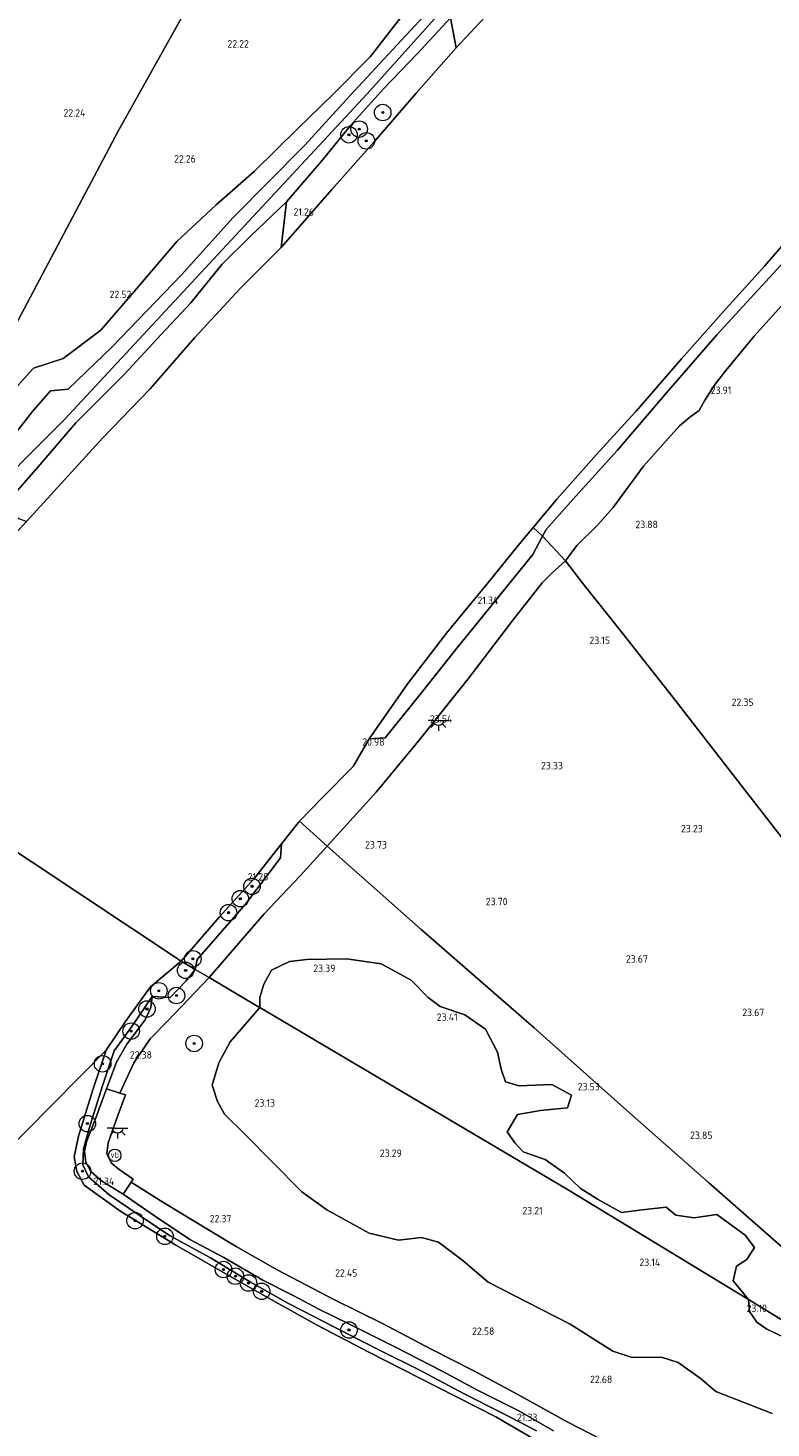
# Model space of a CAD drawing. Header units: metres. Extents: x 185049 to 189876, y 349292 to 352302.
# Tile 101 of 256: x 187814 to 187994, y 350560 to 350899. Entities that reach past the tile are written whole.
import ezdxf
from ezdxf.enums import TextEntityAlignment as Align

# ---------------------------------------------------------------- set-up
doc = ezdxf.new("R2010")
doc.units = ezdxf.units.M
for name, color, linetype, lineweight in [('B-WE-GR-BOOM-S', 90, 'Continuous', 25), ('B-WE-GR-BOS-GV', 40, 'Continuous', 13), ('B-WE-GR-GRAS-GV', 60, 'Continuous', 13), ('B-WE-GW-OPHOGING_KRUIN-G', 90, 'Continuous', 18), ('B-WE-GW-TALUD_KRUIN-G', 90, 'Continuous', 18), ('B-WE-GW-TALUD_TEEN-G', 90, 'Continuous', 18), ('B-WE-IE-MEUBILAIR_WEGMEUBILAIR-S', 7, 'Continuous', 25), ('B-WE-IE-TERREINAFSCHEIDING_KUNSTMATIG_HEKWERK-G', 20, 'IE-TERREINAFSCHEIDING-KUNSTMATIG', 18), ('B-WE-KL-ET_LS_OV_LICHTPUNT-S', 190, 'Continuous', 25), ('B-WE-OB-BEKLEDING_STEEN-GV', 30, 'Continuous', 18), ('B-WE-OB-BEKLEDING_STORTSTEEN-GV', 30, 'Continuous', 18), ('B-WE-OB-OEVERVOORZIENING-G', 7, 'Continuous', 18), ('B-WE-OG-TERREIN_GROEN-GV', 7, 'Continuous', 18), ('B-WE-OG-WATER_POEL-GV', 7, 'Continuous', 18), ('B-WE-OG-WATER_RIVIER-GV', 130, 'Continuous', 18), ('X-XX-AL-HOOGTELABEL-S', 7, 'Continuous', 25)]:
    doc.layers.add(name, color=color, linetype=linetype, lineweight=lineweight)
doc.styles.add('NLCS-ISO', font='NLCS-ISO.ttf')
doc.styles.add('NLCS-ISO-ANNOTATIVE-T18', font='NLCS-ISO.ttf', dxfattribs={"height": 1.8})
doc.linetypes.add('IE-TERREINAFSCHEIDING-KUNSTMATIG', pattern='A,4,[82,NLCS.SHX,S=0.75,R=90,X=0,Y=0],4,-2', length=10)

# ---------------------------------------------------------------- blocks, each defined once
blk = doc.blocks.new('SAL-HOOGTELABEL-SO')
at = {"color": 0, "linetype": 'ByBlock', "lineweight": -2, "style": 'NLCS-ISO-ANNOTATIVE-T18'}
blk.add_attdef('HOOGTE', text='', height=1.8, dxfattribs=at).set_placement((2.79, 0), align=Align.RIGHT)
blk = doc.blocks.new('SGR-BOOM_01-SO')
at = {"linetype": 'ByBlock', "lineweight": 18}
h = blk.add_hatch(color=0, dxfattribs=at)
h.dxf.hatch_style = 1
edge = h.paths.add_edge_path()
edge.add_arc((0, 0), 0.25, 0, 360)
at = {"color": 0, "linetype": 'ByBlock', "lineweight": 18}
for radius in [2, 0.25]:
    blk.add_circle((0, 0), radius, dxfattribs=at)
blk = doc.blocks.new('SKL-ET_OV_LICHTPUNT-SO')
at = {"color": 0, "linetype": 'ByBlock', "lineweight": 18}
for points in [[(-1.25, 0), (-2.5, 0)], [(1.25, 0), (2.5, 0)], [(-0.92, -0.85), (-1.83, -1.7)], [(0, -1.25), (0, -2.5)], [(0.92, -0.85), (1.83, -1.7)]]:
    blk.add_lwpolyline(points, dxfattribs=at)
blk.add_lwpolyline([(0, 0), (1.25, 0, -1), (-1.25, 0)], format="xyb", close=True, dxfattribs=at)
blk = doc.blocks.new('SIE-WEG_PAAL_VERKEERSBORD-SO')
at = {"color": 0, "linetype": 'ByBlock', "lineweight": 18}
blk.add_circle((0, 0), 1.5, dxfattribs=at)
at = {"color": 0, "linetype": 'ByBlock', "lineweight": 18, "style": 'NLCS-ISO'}
blk.add_text('vb', height=1.5, dxfattribs=at).set_placement((0, 0.13), align=Align.MIDDLE_CENTER)

msp = doc.modelspace()

# ---------------------------------------------------------------- linework, layer by layer
at = {"layer": 'B-WE-GR-BOS-GV'}
for points in [[(187876.526, 350946.51, 22.101), (187836.14, 350874.371, 22.161), (187783.742, 350775.434, 22.579), (187772.805, 350762.514, 22.855), (187762.999, 350761.881, 22.669), (187752.174, 350762.459, 22.665), (187744.729, 350762.024, 22.613), (187738.55, 350762.271, 22.605), (187732.903, 350763.423, 22.605), (187727.676, 350765.021, 22.586), (187663.809, 350826.33, 22.291), (187668.113, 350837.021, 22.292), (187672.236, 350846.114, 22.292), (187675.9, 350854.162, 22.377), (187679.178, 350861.45, 22.381), (187683.189, 350868.185, 22.404), (187687.315, 350874.169, 22.422), (187691.995, 350879.769, 22.448), (187698.861, 350885.74, 22.482), (187701.906, 350889.695, 22.486), (187702.878, 350893.51, 22.467), (187706.324, 350901.693, 22.545)], [(187905.106, 350902.394, 22.707), (187897.269, 350892.34, 22.728), (187888.018, 350882.929, 22.791), (187879.549, 350874.779, 22.745), (187869.131, 350864.512, 22.779), (187859.832, 350856.334, 22.719), (187850.339, 350847.447, 22.346), (187840.523, 350836.025, 22.393), (187831.913, 350825.987, 22.499), (187822.756, 350819.136, 22.405), (187815.529, 350816.794, 22.198), (187811.873, 350812.676, 22.159), (187806.064, 350802.772, 22.155), (187799.625, 350793.949, 22.215), (187793.442, 350787.054, 22.193), (187783.742, 350775.434, 22.579), (187836.14, 350874.371, 22.161), (187876.526, 350946.51, 22.101)]]:
    msp.add_polyline3d(points, dxfattribs=at)
at = {"layer": 'B-WE-GR-GRAS-GV'}
for points in [[(187805.248, 350793.454, 23.852), (187815.266, 350806.173, 23.686), (187819.657, 350811.24, 23.648), (187823.928, 350811.652, 23.627), (187834.641, 350821.969, 23.758), (187851.462, 350839.356, 23.813), (187863.953, 350853.254, 23.788), (187881.335, 350870.846, 23.847), (187892.269, 350882.745, 23.741), (187903.688, 350895.047, 23.813), (187915.655, 350908.008, 23.792)], [(187916.68, 350901.658, 23.992), (187908.689, 350892.998, 23.996), (187900.442, 350884.494, 24.017), (187892.434, 350875.542, 23.83), (187885.878, 350867.515, 23.864), (187876.875, 350857.06, 23.779), (187868.261, 350848.834, 23.826), (187861.251, 350841.878, 23.788), (187853.732, 350832.563, 23.741), (187846.538, 350824.955, 23.796), (187837.507, 350815.188, 23.873), (187825.803, 350803.532, 23.941), (187817.188, 350793.398, 23.983), (187808.31, 350783.251, 24.034)], [(187996.884, 350831.757, 23.685), (187990.307, 350824.487, 23.742), (187983.48, 350816.216, 23.865), (187980.847, 350812.869, 23.821), (187978.257, 350808.815, 23.887), (187977.012, 350806.494, 23.904), (187974.744, 350804.875, 23.891), (187972.243, 350802.784, 23.856), (187963.481, 350792.973, 23.856), (187956.112, 350783.012, 23.944), (187952.248, 350778.659, 23.803), (187947.327, 350773.751, 23.764), (187944.578, 350770.069, 23.738), (187939.016, 350776.07, 21.299), (187939.895, 350777.626, 21.447), (187946.334, 350784.965, 21.269), (187957.135, 350796.864, 21.405), (187969.051, 350810.773, 21.383), (187981.235, 350824.853, 21.358), (187997.657, 350842.724, 21.388)], [(187997.472, 350702.387, 22.707), (187982.888, 350721.214, 22.613), (187970.558, 350737.026, 22.753), (187958.315, 350752.589, 23.135), (187948.527, 350764.912, 23.784), (187944.578, 350770.069, 23.738), (187947.327, 350773.751, 23.764), (187952.248, 350778.659, 23.803), (187956.112, 350783.012, 23.944), (187963.481, 350792.973, 23.856), (187972.243, 350802.784, 23.856), (187974.744, 350804.875, 23.891), (187977.012, 350806.494, 23.904), (187978.257, 350808.815, 23.887), (187980.847, 350812.869, 23.821), (187983.48, 350816.216, 23.865), (187990.307, 350824.487, 23.742), (187996.884, 350831.757, 23.685)], [(187997.727, 350603.122, 23.432), (187979.242, 350619.379, 23.83), (187959.354, 350636.893, 23.75), (187936.973, 350656.863, 23.69), (187909.573, 350680.718, 23.928), (187886.792, 350700.921, 23.177), (187898.644, 350713.971, 23.326), (187909.09, 350726.635, 23.394), (187920.953, 350741.445, 23.33), (187931.585, 350755.375, 23.292), (187938.914, 350764.746, 23.47), (187941.257, 350767.111, 23.562), (187944.578, 350770.069, 23.738), (187948.527, 350764.912, 23.784), (187958.315, 350752.589, 23.135), (187970.558, 350737.026, 22.753), (187982.888, 350721.214, 22.613), (187997.472, 350702.387, 22.707)], [(188015.412, 350574.865, 23.247), (187988.904, 350590.993, 23.416), (187985.225, 350595.569, 23.473), (187985.993, 350599.104, 23.456), (187988.575, 350600.764, 23.403), (187990.367, 350603.597, 23.263), (187988.155, 350606.647, 23.28), (187981.226, 350611.637, 23.351), (187975.737, 350610.826, 23.421), (187971.34, 350611.434, 23.421), (187968.977, 350613.384, 23.403), (187963.173, 350612.729, 23.508), (187958.154, 350612.078, 23.473), (187952.332, 350615.347, 23.438), (187948.16, 350617.995, 23.368), (187944.298, 350621.665, 23.386), (187939.653, 350624.939, 23.421), (187934.308, 350626.797, 23.421), (187932.258, 350628.985, 23.421), (187930.44, 350631.645, 23.456), (187932.932, 350635.894, 23.438), (187938.498, 350636.861, 23.473), (187945.087, 350637.52, 23.456), (187946.014, 350640.585, 23.438), (187941.215, 350643.152, 23.438), (187933.213, 350642.8, 23.456), (187929.991, 350643.805, 23.473), (187928.957, 350646.861, 23.456), (187928.074, 350651.016, 23.438), (187925.144, 350656.574, 23.456), (187920.185, 350660.003, 23.438), (187914.133, 350662.015, 23.473), (187911.298, 350664.199, 23.456), (187907.119, 350668.417, 23.456), (187899.881, 350672.385, 23.456), (187891.479, 350673.601, 23.456), (187881.828, 350673.477, 23.456), (187877.671, 350672.987, 23.333), (187873.287, 350670.848, 23.263), (187871.419, 350667.465, 23.263), (187870.414, 350664.243, 23.175), (187870.426, 350661.785, 23.018), (187869.952, 350662.064, 23.246), (187858.139, 350669.047, 22.825), (187871.47, 350684.532, 22.796), (187880.159, 350693.648, 23.054), (187886.792, 350700.921, 23.177), (187909.573, 350680.718, 23.928), (187936.973, 350656.863, 23.69), (187959.354, 350636.893, 23.75), (187979.242, 350619.379, 23.83), (187997.727, 350603.122, 23.432)], [(187956.273, 350555.567, 22.227), (187944.948, 350561.362, 22.258), (187932.971, 350568.014, 22.193), (187922.356, 350573.729, 22.24), (187911.99, 350579.014, 22.279), (187900.015, 350585.33, 22.262), (187888.52, 350590.947, 22.193), (187874.621, 350598.229, 22.197), (187864.689, 350603.858, 22.245), (187853.745, 350610.47, 22.292), (187846.237, 350615.044, 22.344), (187839.21, 350619.441, 22.245), (187839.735, 350620.228, 22.34), (187836.324, 350622.555, 22.322), (187834.35, 350624.145, 22.31), (187833.345, 350626.388, 22.31), (187833.694, 350629.019, 22.305), (187836.044, 350635.647, 22.292), (187837.841, 350640.654, 22.331), (187836.493, 350641.069, 22.227), (187839.891, 350648.359, 22.266), (187843.884, 350654.189, 22.344), (187848.09, 350658.552, 22.496), (187858.139, 350669.047, 22.825), (187869.952, 350662.064, 23.246), (187870.426, 350661.785, 23.018), (187863.238, 350653.474, 23.02), (187860.477, 350648.418, 22.997), (187858.848, 350643, 22.926), (187860.154, 350639.014, 23.008), (187861.849, 350635.949, 23.014), (187866.809, 350631.139, 23.044), (187873.433, 350624.394, 23.073), (187880.664, 350617.152, 23.132), (187886.699, 350612.794, 23.202), (187896.916, 350607.09, 23.279), (187904.094, 350605.443, 23.337), (187909.633, 350606.047, 23.443), (187913.788, 350604.91, 23.461), (187919.745, 350600.395, 23.466), (187925.784, 350595.249, 23.402), (187938.58, 350588.664, 23.431), (187945.714, 350585.073, 23.367), (187956.041, 350578.528, 23.261), (187960.723, 350577.001, 23.255), (187967.84, 350577.087, 23.414), (187971.891, 350575.74, 23.355), (187977.241, 350571.983, 23.302), (187981.012, 350568.744, 23.29), (187994.668, 350563.371, 23.249)], [(187937.559, 350559.208, 21.276), (187928.93, 350563.645, 21.336), (187920.002, 350568.167, 21.319), (187908.749, 350574.134, 21.349), (187899.907, 350578.537, 21.44), (187890.869, 350583.084, 21.366), (187883.541, 350586.878, 21.232), (187877.385, 350590.08, 21.306), (187867.946, 350595.404, 21.353), (187858.445, 350601.14, 21.418), (187848.517, 350606.559, 21.384), (187841.204, 350611.46, 21.371), (187833.863, 350616.401, 21.349), (187828.891, 350620.742, 21.211), (187827.535, 350623.637, 21.215), (187827.64, 350627.562, 21.267), (187829.269, 350633.247, 21.336), (187832.351, 350643.071, 21.345), (187835.088, 350651.306, 21.301), (187839.428, 350657.16, 21.358), (187844.31, 350664.504, 21.31), (187844.034, 350661.824, 21.38), (187842.603, 350658.797, 21.375), (187838.192, 350652.919, 21.369), (187835.691, 350648.521, 21.369), (187833.257, 350642.065, 21.41), (187830.689, 350635.073, 21.405), (187828.412, 350629.264, 21.319), (187827.918, 350626.89, 21.254), (187828.269, 350624.331, 21.237), (187829.496, 350622.05, 21.28), (187832.047, 350619.765, 21.366), (187837.303, 350616.587, 21.444), (187844.858, 350611.311, 21.492), (187853.433, 350605.592, 21.453), (187861.717, 350601.195, 21.475), (187871.203, 350595.75, 21.436), (187878.715, 350591.878, 21.453), (187884.732, 350588.693, 21.388), (187892.197, 350585.038, 21.427), (187903.165, 350579.569, 21.531), (187914.65, 350573.644, 21.518), (187923.093, 350569.145, 21.479), (187933.221, 350564.019, 21.475), (187941.687, 350559.196, 21.405)], [(187941.687, 350559.196, 21.405), (187933.221, 350564.019, 21.475), (187923.093, 350569.145, 21.479), (187914.65, 350573.644, 21.518), (187903.165, 350579.569, 21.531), (187892.197, 350585.038, 21.427), (187884.732, 350588.693, 21.388), (187878.715, 350591.878, 21.453), (187871.203, 350595.75, 21.436), (187861.717, 350601.195, 21.475), (187853.433, 350605.592, 21.453), (187844.858, 350611.311, 21.492), (187837.303, 350616.587, 21.444), (187839.21, 350619.441, 22.245), (187846.237, 350615.044, 22.344), (187853.745, 350610.47, 22.292), (187864.689, 350603.858, 22.245), (187874.621, 350598.229, 22.197), (187888.52, 350590.947, 22.193), (187900.015, 350585.33, 22.262), (187911.99, 350579.014, 22.279), (187922.356, 350573.729, 22.24), (187932.971, 350568.014, 22.193), (187944.948, 350561.362, 22.258), (187956.273, 350555.567, 22.227)], [(188000.063, 350580.681, 23.416), (187993.362, 350583.872, 23.323), (187990.926, 350585.496, 23.276), (187989.206, 350588.085, 23.276), (187988.904, 350590.993, 23.416), (188015.412, 350574.865, 23.247)]]:
    msp.add_polyline3d(points, dxfattribs=at)
for points in [[(187887.91, 350860.058, 20.976), (187875.608, 350846.007, 21.002), (187876.875, 350857.06, 23.779), (187885.878, 350867.515, 23.864), (187892.434, 350875.542, 23.83), (187900.442, 350884.494, 24.017), (187908.689, 350892.998, 23.996), (187916.68, 350901.658, 23.992), (187918.018, 350894.405, 20.93), (187908.329, 350883.384, 20.959), (187898.128, 350871.66, 20.951)], [(187898.644, 350713.971, 23.326), (187886.792, 350700.921, 23.177), (187880.064, 350706.96, 20.903), (187885.544, 350712.614, 20.903), (187893.073, 350720.208, 20.903), (187896.942, 350726.936, 20.903), (187900.825, 350727.163, 21.629), (187909.56, 350737.982, 21.591), (187918.198, 350748.893, 21.727), (187927.368, 350760.103, 21.587), (187936.644, 350771.563, 21.595), (187939.016, 350776.07, 21.299), (187944.578, 350770.069, 23.738), (187941.257, 350767.111, 23.562), (187938.914, 350764.746, 23.47), (187931.585, 350755.375, 23.292), (187920.953, 350741.445, 23.33), (187909.09, 350726.635, 23.394)], [(187871.47, 350684.532, 22.796), (187858.139, 350669.047, 22.825), (187854.747, 350671.052, 21.803), (187855.228, 350673.411, 21.655), (187866.977, 350686.844, 21.684), (187875.483, 350698.087, 21.68), (187875.732, 350701.452, 20.903), (187880.064, 350706.96, 20.903), (187886.792, 350700.921, 23.177), (187880.159, 350693.648, 23.054)], [(187858.139, 350669.047, 22.825), (187848.09, 350658.552, 22.496), (187843.884, 350654.189, 22.344), (187839.891, 350648.359, 22.266), (187836.493, 350641.069, 22.227), (187833.257, 350642.065, 21.41), (187835.691, 350648.521, 21.369), (187838.192, 350652.919, 21.369), (187842.603, 350658.797, 21.375), (187844.034, 350661.824, 21.38), (187844.31, 350664.504, 21.31), (187848.699, 350664.242, 21.881), (187852.462, 350668.146, 21.669), (187854.747, 350671.052, 21.803)]]:
    msp.add_polyline3d(points, close=True, dxfattribs=at)
at = {"layer": 'B-WE-GW-OPHOGING_KRUIN-G'}
msp.add_polyline3d([(187773.958, 350751.517, 24.047), (187801.331, 350782.586, 23.896), (187823.068, 350804.353, 23.996), (187896.477, 350883.23, 24.038), (187965.112, 350959.785, 23.983)], dxfattribs=at)
at = {"layer": 'B-WE-GW-TALUD_KRUIN-G'}
for points in [[(187795.043, 350781.986, 23.771), (187805.248, 350793.454, 23.852), (187815.266, 350806.173, 23.686), (187819.657, 350811.24, 23.648), (187823.928, 350811.652, 23.627), (187834.641, 350821.969, 23.758), (187851.462, 350839.356, 23.813), (187863.953, 350853.254, 23.788), (187881.335, 350870.846, 23.847), (187892.269, 350882.745, 23.741), (187903.688, 350895.047, 23.813), (187915.655, 350908.008, 23.792), (187923.694, 350917.208, 23.818), (187931.577, 350927.8, 23.746), (187939.413, 350934.052, 23.763), (187949.128, 350945.764, 23.707), (187957.393, 350954.399, 23.72), (187962.775, 350960.156, 23.792), (187967.047, 350968.843, 23.703)], [(187916.68, 350901.658, 23.992), (187908.689, 350892.998, 23.996), (187900.442, 350884.494, 24.017), (187892.434, 350875.542, 23.83), (187885.878, 350867.515, 23.864), (187876.875, 350857.06, 23.779), (187868.261, 350848.834, 23.826), (187861.251, 350841.878, 23.788), (187853.732, 350832.563, 23.741), (187846.538, 350824.955, 23.796), (187837.507, 350815.188, 23.873), (187825.803, 350803.532, 23.941), (187817.188, 350793.398, 23.983), (187808.31, 350783.251, 24.034), (187801.493, 350775.278, 24.013), (187795.477, 350770.047, 23.886), (187787.367, 350761.026, 23.894), (187779.691, 350752.692, 23.847), (187770.246, 350742.878, 23.936), (187760.132, 350733.558, 24.143)], [(187938.914, 350764.746, 23.47), (187941.257, 350767.111, 23.562), (187944.578, 350770.069, 23.738), (187947.327, 350773.751, 23.764), (187952.248, 350778.659, 23.803), (187956.112, 350783.012, 23.944), (187963.481, 350792.973, 23.856), (187972.243, 350802.784, 23.856), (187974.744, 350804.875, 23.891), (187977.012, 350806.494, 23.904), (187978.257, 350808.815, 23.887), (187980.847, 350812.869, 23.821), (187983.48, 350816.216, 23.865), (187990.307, 350824.487, 23.742), (187996.884, 350831.757, 23.685)], [(187858.139, 350669.047, 22.825), (187871.47, 350684.532, 22.796), (187880.159, 350693.648, 23.054), (187886.792, 350700.921, 23.177), (187898.644, 350713.971, 23.326), (187909.09, 350726.635, 23.394), (187920.953, 350741.445, 23.33), (187931.585, 350755.375, 23.292), (187938.914, 350764.746, 23.47)], [(187956.273, 350555.567, 22.227), (187944.948, 350561.362, 22.258), (187932.971, 350568.014, 22.193), (187922.356, 350573.729, 22.24), (187911.99, 350579.014, 22.279), (187900.015, 350585.33, 22.262), (187888.52, 350590.947, 22.193), (187874.621, 350598.229, 22.197), (187864.689, 350603.858, 22.245), (187853.745, 350610.47, 22.292), (187846.237, 350615.044, 22.344), (187839.21, 350619.441, 22.245), (187839.735, 350620.228, 22.34), (187836.324, 350622.555, 22.322), (187834.35, 350624.145, 22.31), (187833.345, 350626.388, 22.31), (187833.694, 350629.019, 22.305), (187836.044, 350635.647, 22.292), (187837.841, 350640.654, 22.331), (187836.493, 350641.069, 22.227), (187839.891, 350648.359, 22.266), (187843.884, 350654.189, 22.344), (187848.09, 350658.552, 22.496), (187858.139, 350669.047, 22.825)], [(187937.559, 350559.208, 21.276), (187928.93, 350563.645, 21.336), (187920.002, 350568.167, 21.319), (187908.749, 350574.134, 21.349), (187899.907, 350578.537, 21.44), (187890.869, 350583.084, 21.366), (187883.541, 350586.878, 21.232), (187877.385, 350590.08, 21.306), (187867.946, 350595.404, 21.353), (187858.445, 350601.14, 21.418), (187848.517, 350606.559, 21.384), (187841.204, 350611.46, 21.371), (187833.863, 350616.401, 21.349), (187828.891, 350620.742, 21.211), (187827.535, 350623.637, 21.215), (187827.64, 350627.562, 21.267), (187829.269, 350633.247, 21.336), (187832.351, 350643.071, 21.345), (187835.088, 350651.306, 21.301), (187839.428, 350657.16, 21.358), (187844.31, 350664.504, 21.31)]]:
    msp.add_polyline3d(points, dxfattribs=at)
at = {"layer": 'B-WE-GW-TALUD_TEEN-G'}
for points in [[(187963.751, 350970.909, 22.707), (187961.116, 350965.534, 22.664), (187953.972, 350957.523, 22.639), (187945.626, 350948.868, 22.507), (187936.737, 350938.333, 22.588), (187927.636, 350928.838, 22.528), (187918.695, 350918.977, 22.558), (187913.458, 350911.823, 22.63), (187905.106, 350902.394, 22.707), (187897.269, 350892.34, 22.728), (187888.018, 350882.929, 22.791), (187879.549, 350874.779, 22.745), (187869.131, 350864.512, 22.779), (187859.832, 350856.334, 22.719), (187850.339, 350847.447, 22.346), (187840.523, 350836.025, 22.393), (187831.913, 350825.987, 22.499), (187822.756, 350819.136, 22.405), (187815.529, 350816.794, 22.198), (187811.873, 350812.676, 22.159), (187806.064, 350802.772, 22.155), (187799.625, 350793.949, 22.215), (187793.442, 350787.054, 22.193), (187783.742, 350775.434, 22.579)], [(187844.31, 350664.504, 21.31), (187844.034, 350661.824, 21.38), (187842.603, 350658.797, 21.375), (187838.192, 350652.919, 21.369), (187835.691, 350648.521, 21.369), (187833.257, 350642.065, 21.41), (187830.689, 350635.073, 21.405), (187828.412, 350629.264, 21.319), (187827.918, 350626.89, 21.254), (187828.269, 350624.331, 21.237), (187829.496, 350622.05, 21.28), (187832.047, 350619.765, 21.366), (187837.303, 350616.587, 21.444), (187844.858, 350611.311, 21.492), (187853.433, 350605.592, 21.453), (187861.717, 350601.195, 21.475), (187871.203, 350595.75, 21.436), (187878.715, 350591.878, 21.453), (187884.732, 350588.693, 21.388), (187892.197, 350585.038, 21.427), (187903.165, 350579.569, 21.531), (187914.65, 350573.644, 21.518), (187923.093, 350569.145, 21.479), (187933.221, 350564.019, 21.475), (187941.687, 350559.196, 21.405)]]:
    msp.add_polyline3d(points, dxfattribs=at)
at = {"layer": 'B-WE-IE-TERREINAFSCHEIDING_KUNSTMATIG_HEKWERK-G'}
for points in [[(187944.578, 350770.069, 23.738), (187939.016, 350776.07, 21.299), (187936.723, 350778.158, 20.903)], [(188068.575, 350613.001, 23.385), (188052.157, 350632.455, 22.944), (188039.382, 350648.953, 22.622), (188024.518, 350667.955, 22.893), (188009.817, 350686.559, 22.931), (187997.472, 350702.387, 22.707), (187982.888, 350721.214, 22.613), (187970.558, 350737.026, 22.753), (187958.315, 350752.589, 23.135), (187948.527, 350764.912, 23.784), (187944.578, 350770.069, 23.738)], [(187880.064, 350706.96, 20.903), (187886.792, 350700.921, 23.177), (187909.573, 350680.718, 23.928), (187936.973, 350656.863, 23.69), (187959.354, 350636.893, 23.75), (187979.242, 350619.379, 23.83), (187997.727, 350603.122, 23.432), (188014.489, 350588.117, 23.288), (188035.171, 350569.847, 23.406), (188060.802, 350547.247, 23.08)]]:
    msp.add_polyline3d(points, dxfattribs=at)
at = {"layer": 'B-WE-OB-BEKLEDING_STEEN-GV'}
msp.add_polyline3d([(187839.21, 350619.441, 22.245), (187837.303, 350616.587, 21.444), (187832.047, 350619.765, 21.366), (187829.496, 350622.05, 21.28), (187828.269, 350624.331, 21.237), (187827.918, 350626.89, 21.254), (187828.412, 350629.264, 21.319), (187830.689, 350635.073, 21.405), (187833.257, 350642.065, 21.41), (187836.493, 350641.069, 22.227), (187837.841, 350640.654, 22.331), (187836.044, 350635.647, 22.292), (187833.694, 350629.019, 22.305), (187833.345, 350626.388, 22.31), (187834.35, 350624.145, 22.31), (187836.324, 350622.555, 22.322), (187839.735, 350620.228, 22.34)], close=True, dxfattribs=at)
at = {"layer": 'B-WE-OB-BEKLEDING_STORTSTEEN-GV'}
for points in [[(187939.895, 350777.626, 21.447), (187939.016, 350776.07, 21.299), (187936.723, 350778.158, 20.903), (187942.512, 350785.12, 20.903), (187952.756, 350796.556, 20.903), (187961.712, 350806.305, 20.903), (187972.695, 350819.01, 20.903), (187983.536, 350831.229, 20.903), (187992.9, 350841.556, 20.903), (188003.119, 350853.338, 20.903), (188010.702, 350861.451, 20.903), (188012.103, 350859.033, 21.284), (188008.791, 350854.965, 21.349), (187997.657, 350842.724, 21.388), (187981.235, 350824.853, 21.358), (187969.051, 350810.773, 21.383), (187957.135, 350796.864, 21.405), (187946.334, 350784.965, 21.269)], [(187900.825, 350727.163, 21.629), (187896.942, 350726.936, 20.903), (187906.363, 350740.363, 20.903), (187915.7, 350752.493, 20.903), (187925.543, 350764.457, 20.903), (187933.426, 350774.194, 20.903), (187936.723, 350778.158, 20.903), (187939.016, 350776.07, 21.299), (187936.644, 350771.563, 21.595), (187927.368, 350760.103, 21.587), (187918.198, 350748.893, 21.727), (187909.56, 350737.982, 21.591)], [(187855.228, 350673.411, 21.655), (187854.747, 350671.052, 21.803), (187851.371, 350673.047, 20.908), (187860.619, 350683.807, 20.903), (187869.175, 350693.116, 20.903), (187875.732, 350701.452, 20.903), (187875.483, 350698.087, 21.68), (187866.977, 350686.844, 21.684)]]:
    msp.add_polyline3d(points, close=True, dxfattribs=at)
msp.add_polyline3d([(187940.309, 350555.26, 21.014), (187927.648, 350562.568, 21.014), (187913.553, 350569.793, 21.014), (187896.88, 350578.301, 21.014), (187884.342, 350584.833, 21.014), (187874.284, 350590.364, 21.014), (187863.151, 350596.719, 21.014), (187850.248, 350604.092, 21.014), (187836.734, 350612.391, 21.014), (187827.849, 350618.724, 21.014), (187826.058, 350622.091, 21.014), (187825.426, 350625.57, 21.014), (187826.433, 350630.64, 21.014), (187829.89, 350641.603, 21.014), (187833.151, 350651.476, 20.934), (187838.022, 350658.677, 20.908), (187843.924, 350666.824, 20.908), (187851.371, 350673.047, 20.908), (187854.747, 350671.052, 21.803), (187852.462, 350668.146, 21.669), (187848.699, 350664.242, 21.881), (187844.31, 350664.504, 21.31), (187839.428, 350657.16, 21.358), (187835.088, 350651.306, 21.301), (187832.351, 350643.071, 21.345), (187829.269, 350633.247, 21.336), (187827.64, 350627.562, 21.267), (187827.535, 350623.637, 21.215), (187828.891, 350620.742, 21.211), (187833.863, 350616.401, 21.349), (187841.204, 350611.46, 21.371), (187848.517, 350606.559, 21.384), (187858.445, 350601.14, 21.418), (187867.946, 350595.404, 21.353), (187877.385, 350590.08, 21.306), (187883.541, 350586.878, 21.232), (187890.869, 350583.084, 21.366), (187899.907, 350578.537, 21.44), (187908.749, 350574.134, 21.349), (187920.002, 350568.167, 21.319), (187928.93, 350563.645, 21.336), (187937.559, 350559.208, 21.276)], dxfattribs=at)
at = {"layer": 'B-WE-OB-OEVERVOORZIENING-G'}
for points in [[(187978.359, 350961.754, 20.891), (187969.439, 350953.11, 20.891), (187961.233, 350943.563, 20.904), (187949.944, 350930.243, 20.904), (187938.661, 350917.408, 20.917), (187928.44, 350905.588, 20.942), (187918.018, 350894.405, 20.93), (187908.329, 350883.384, 20.959), (187898.128, 350871.66, 20.951), (187887.91, 350860.058, 20.976), (187875.608, 350846.007, 21.002), (187865.681, 350836.111, 21.014), (187854.696, 350824.176, 20.976), (187843.827, 350811.764, 21.002), (187832.407, 350799.857, 21.019), (187813.854, 350779.574, 21.031), (187809.922, 350775.278, 21.036), (187797.189, 350761.924, 20.989), (187785.964, 350749.243, 20.989), (187775.323, 350736.7, 20.997), (187766.947, 350729.038, 20.955)], [(188003.119, 350853.338, 20.903), (187992.9, 350841.556, 20.903), (187983.536, 350831.229, 20.903), (187972.695, 350819.01, 20.903), (187961.712, 350806.305, 20.903), (187952.756, 350796.556, 20.903), (187942.512, 350785.12, 20.903), (187936.723, 350778.158, 20.903), (187933.426, 350774.194, 20.903), (187925.543, 350764.457, 20.903), (187915.7, 350752.493, 20.903), (187906.363, 350740.363, 20.903), (187896.942, 350726.936, 20.903), (187893.073, 350720.208, 20.903), (187885.544, 350712.614, 20.903), (187880.064, 350706.96, 20.903), (187875.732, 350701.452, 20.903), (187869.175, 350693.116, 20.903), (187860.619, 350683.807, 20.903), (187851.371, 350673.047, 20.908)], [(187851.371, 350673.047, 20.908), (187843.924, 350666.824, 20.908), (187838.022, 350658.677, 20.908), (187833.151, 350651.476, 20.934)]]:
    msp.add_polyline3d(points, dxfattribs=at)
at = {"layer": 'B-WE-OG-TERREIN_GROEN-GV'}
for points in [[(187928.44, 350905.588, 20.942), (187918.018, 350894.405, 20.93), (187916.68, 350901.658, 23.992), (187924.622, 350910.361, 23.902), (187932.43, 350919.746, 23.941), (187942.58, 350929.936, 23.911), (187946.656, 350936.965, 23.919), (187957.183, 350948.205, 23.902), (187959.617, 350946.119, 22.155), (187961.233, 350943.563, 20.904), (187949.944, 350930.243, 20.904), (187938.661, 350917.408, 20.917)], [(187832.407, 350799.857, 21.019), (187813.854, 350779.574, 21.031), (187812.018, 350780.244, 21.328), (187808.31, 350783.251, 24.034), (187817.188, 350793.398, 23.983), (187825.803, 350803.532, 23.941), (187837.507, 350815.188, 23.873), (187846.538, 350824.955, 23.796), (187853.732, 350832.563, 23.741), (187861.251, 350841.878, 23.788), (187868.261, 350848.834, 23.826), (187876.875, 350857.06, 23.779), (187875.608, 350846.007, 21.002), (187865.681, 350836.111, 21.014), (187854.696, 350824.176, 20.976), (187843.827, 350811.764, 21.002)], [(187929.991, 350643.805, 23.473), (187933.213, 350642.8, 23.456), (187941.215, 350643.152, 23.438), (187946.014, 350640.585, 23.438), (187945.087, 350637.52, 23.456), (187938.498, 350636.861, 23.473), (187932.932, 350635.894, 23.438), (187930.44, 350631.645, 23.456), (187932.258, 350628.985, 23.421), (187934.308, 350626.797, 23.421), (187939.653, 350624.939, 23.421), (187944.298, 350621.665, 23.386), (187948.16, 350617.995, 23.368), (187952.332, 350615.347, 23.438), (187958.154, 350612.078, 23.473), (187963.173, 350612.729, 23.508), (187968.977, 350613.384, 23.403), (187971.34, 350611.434, 23.421), (187975.737, 350610.826, 23.421), (187981.226, 350611.637, 23.351), (187988.155, 350606.647, 23.28), (187990.367, 350603.597, 23.263), (187988.575, 350600.764, 23.403), (187985.993, 350599.104, 23.456), (187985.225, 350595.569, 23.473), (187988.904, 350590.993, 23.416), (187945.047, 350617.678, 23.247), (187870.426, 350661.785, 23.018), (187870.414, 350664.243, 23.175), (187871.419, 350667.465, 23.263), (187873.287, 350670.848, 23.263), (187877.671, 350672.987, 23.333), (187881.828, 350673.477, 23.456), (187891.479, 350673.601, 23.456), (187899.881, 350672.385, 23.456), (187907.119, 350668.417, 23.456), (187911.298, 350664.199, 23.456), (187914.133, 350662.015, 23.473), (187920.185, 350660.003, 23.438), (187925.144, 350656.574, 23.456), (187928.074, 350651.016, 23.438), (187928.957, 350646.861, 23.456)]]:
    msp.add_polyline3d(points, close=True, dxfattribs=at)
for points in [[(187915.655, 350908.008, 23.792), (187903.688, 350895.047, 23.813), (187892.269, 350882.745, 23.741), (187881.335, 350870.846, 23.847), (187863.953, 350853.254, 23.788), (187851.462, 350839.356, 23.813), (187834.641, 350821.969, 23.758), (187823.928, 350811.652, 23.627), (187819.657, 350811.24, 23.648), (187815.266, 350806.173, 23.686), (187805.248, 350793.454, 23.852)], [(187811.873, 350812.676, 22.159), (187815.529, 350816.794, 22.198), (187822.756, 350819.136, 22.405), (187831.913, 350825.987, 22.499), (187840.523, 350836.025, 22.393), (187850.339, 350847.447, 22.346), (187859.832, 350856.334, 22.719), (187869.131, 350864.512, 22.779), (187879.549, 350874.779, 22.745), (187888.018, 350882.929, 22.791), (187897.269, 350892.34, 22.728), (187905.106, 350902.394, 22.707)], [(187994.668, 350563.371, 23.249), (187981.012, 350568.744, 23.29), (187977.241, 350571.983, 23.302), (187971.891, 350575.74, 23.355), (187967.84, 350577.087, 23.414), (187960.723, 350577.001, 23.255), (187956.041, 350578.528, 23.261), (187945.714, 350585.073, 23.367), (187938.58, 350588.664, 23.431), (187925.784, 350595.249, 23.402), (187919.745, 350600.395, 23.466), (187913.788, 350604.91, 23.461), (187909.633, 350606.047, 23.443), (187904.094, 350605.443, 23.337), (187896.916, 350607.09, 23.279), (187886.699, 350612.794, 23.202), (187880.664, 350617.152, 23.132), (187873.433, 350624.394, 23.073), (187866.809, 350631.139, 23.044), (187861.849, 350635.949, 23.014), (187860.154, 350639.014, 23.008), (187858.848, 350643, 22.926), (187860.477, 350648.418, 22.997), (187863.238, 350653.474, 23.02), (187870.426, 350661.785, 23.018), (187945.047, 350617.678, 23.247), (187988.904, 350590.993, 23.416), (187989.206, 350588.085, 23.276), (187990.926, 350585.496, 23.276), (187993.362, 350583.872, 23.323), (188000.063, 350580.681, 23.416)]]:
    msp.add_polyline3d(points, dxfattribs=at)
at = {"layer": 'B-WE-OG-WATER_POEL-GV'}
msp.add_polyline3d([(187768.11, 350585.657, 21.03), (187833.151, 350651.476, 20.934), (187829.89, 350641.603, 21.014), (187826.433, 350630.64, 21.014), (187825.426, 350625.57, 21.014), (187826.058, 350622.091, 21.014), (187827.849, 350618.724, 21.014), (187836.734, 350612.391, 21.014), (187850.248, 350604.092, 21.014), (187863.151, 350596.719, 21.014), (187874.284, 350590.364, 21.014), (187884.342, 350584.833, 21.014), (187896.88, 350578.301, 21.014), (187913.553, 350569.793, 21.014), (187927.648, 350562.568, 21.014), (187940.309, 350555.26, 21.014)], dxfattribs=at)
at = {"layer": 'B-WE-OG-WATER_RIVIER-GV'}
for points in [[(187813.854, 350779.574, 21.031), (187832.407, 350799.857, 21.019), (187843.827, 350811.764, 21.002), (187854.696, 350824.176, 20.976), (187865.681, 350836.111, 21.014), (187875.608, 350846.007, 21.002), (187887.91, 350860.058, 20.976), (187898.128, 350871.66, 20.951), (187908.329, 350883.384, 20.959), (187918.018, 350894.405, 20.93), (187928.44, 350905.588, 20.942)], [(188003.119, 350853.338, 20.903), (187992.9, 350841.556, 20.903), (187983.536, 350831.229, 20.903), (187972.695, 350819.01, 20.903), (187961.712, 350806.305, 20.903), (187952.756, 350796.556, 20.903), (187942.512, 350785.12, 20.903), (187936.723, 350778.158, 20.903), (187933.426, 350774.194, 20.903), (187925.543, 350764.457, 20.903), (187915.7, 350752.493, 20.903), (187906.363, 350740.363, 20.903), (187896.942, 350726.936, 20.903), (187893.073, 350720.208, 20.903), (187885.544, 350712.614, 20.903), (187880.064, 350706.96, 20.903), (187875.732, 350701.452, 20.903), (187869.175, 350693.116, 20.903), (187860.619, 350683.807, 20.903), (187851.371, 350673.047, 20.908), (187766.947, 350729.038, 20.955)]]:
    msp.add_polyline3d(points, dxfattribs=at)
msp.add_polyline3d([(187833.151, 350651.476, 20.934), (187768.11, 350585.657, 21.03), (187762.746, 350582.287, 21.03), (187763.433, 350584.09, 21.03), (187765.849, 350588.315, 21.03), (187768.424, 350592.092, 21.03), (187771.291, 350595.585, 21.03), (187774.699, 350598.882, 21.03), (187778.027, 350602.219, 21.03), (187780.633, 350604.689, 21.03), (187779.97, 350605.453, 21.03), (187777.23, 350602.684, 21.03), (187773.968, 350599.528, 21.03), (187770.479, 350596.031, 21.03), (187767.57, 350592.561, 21.03), (187764.86, 350588.595, 21.03), (187762.452, 350584.404, 21.03), (187760.902, 350580.924, 21.03), (187752.819, 350575.041, 21.03), (187757.051, 350720.543, 20.936), (187766.947, 350729.038, 20.955), (187851.371, 350673.047, 20.908), (187843.924, 350666.824, 20.908), (187838.022, 350658.677, 20.908)], close=True, dxfattribs=at)

# ---------------------------------------------------------------- block references
at = {"layer": 'B-WE-GR-BOOM-S'}
for p in [(187900.245, 350878.714, 22.7), (187892.053, 350873.337, 22.568), (187894.543, 350874.7, 23.704), (187896.256, 350871.865, 22.094), (187868.549, 350691.168, 21.079), (187865.699, 350688.172, 21.088), (187862.851, 350684.785, 21.167), (187854.193, 350673.601, 21.386), (187852.451, 350670.799, 21.406), (187845.963, 350665.841, 21.042), (187850.22, 350664.696, 21.753), (187843.068, 350661.441, 21.377), (187839.252, 350656.085, 21.434), (187854.514, 350653.087, 22.879), (187832.309, 350648.153, 20.878), (187828.621, 350633.664, 21.171), (187827.441, 350622.128, 21.177), (187840.183, 350610.133, 21.089), (187847.424, 350606.358, 21.177), (187861.644, 350598.283, 21.183), (187864.515, 350596.668, 21.183), (187867.7, 350595.028, 21.189), (187870.888, 350592.994, 21.154), (187892.075, 350583.638, 21.312)]:
    msp.add_blockref('SGR-BOOM_01-SO', p, dxfattribs=at)
at = {"layer": 'B-WE-IE-MEUBILAIR_WEGMEUBILAIR-S'}
msp.add_blockref('SIE-WEG_PAAL_VERKEERSBORD-SO', (187835.263, 350625.976, 22.009), dxfattribs=at)
at = {"layer": 'B-WE-KL-ET_LS_OV_LICHTPUNT-S'}
for p in [(187913.747, 350731.368, 23.525), (187835.948, 350632.59, 22.676)]:
    msp.add_blockref('SKL-ET_OV_LICHTPUNT-SO', p, dxfattribs=at)
at = {"layer": 'X-XX-AL-HOOGTELABEL-S'}
for p, values in [((187865.001, 350894.474, 22.215), {'HOOGTE': '22.22'}), ((187825.348, 350877.74, 22.239), {'HOOGTE': '22.24'}), ((187852.122, 350866.592, 22.261), {'HOOGTE': '22.26'}), ((187880.768, 350853.714, 21.26), {'HOOGTE': '21.26'}), ((187836.488, 350833.73, 22.52), {'HOOGTE': '22.52'}), ((187981.999, 350810.508, 23.907), {'HOOGTE': '23.91'}), ((187964.195, 350777.98, 23.881), {'HOOGTE': '23.88'}), ((187925.474, 350759.572, 21.341), {'HOOGTE': '21.34'}), ((187952.571, 350749.875, 23.148), {'HOOGTE': '23.15'}), ((187987.372, 350734.897, 22.35), {'HOOGTE': '22.35'}), ((187914.328, 350730.85, 23.538), {'HOOGTE': '23.54'}), ((187897.897, 350725.245, 20.976), {'HOOGTE': '20.98'}), ((187941.142, 350719.536, 23.334), {'HOOGTE': '23.33'}), ((187975.053, 350704.267, 23.228), {'HOOGTE': '23.23'}), ((187898.469, 350700.328, 23.733), {'HOOGTE': '23.73'}), ((187869.734, 350692.583, 21.282), {'HOOGTE': '21.28'}), ((187927.713, 350686.597, 23.699), {'HOOGTE': '23.70'}), ((187885.973, 350670.418, 23.394), {'HOOGTE': '23.39'}), ((187961.749, 350672.668, 23.669), {'HOOGTE': '23.67'}), ((187989.967, 350659.726, 23.673), {'HOOGTE': '23.67'}), ((187915.605, 350658.567, 23.406), {'HOOGTE': '23.41'}), ((187841.489, 350649.421, 22.383), {'HOOGTE': '22.38'}), ((187950.061, 350641.715, 23.534), {'HOOGTE': '23.53'}), ((187871.326, 350637.766, 23.132), {'HOOGTE': '23.13'}), ((187977.423, 350629.944, 23.852), {'HOOGTE': '23.85'}), ((187902.079, 350625.587, 23.287), {'HOOGTE': '23.29'}), ((187832.344, 350618.785, 21.336), {'HOOGTE': '21.34'}), ((187860.751, 350609.712, 22.366), {'HOOGTE': '22.37'}), ((187936.229, 350611.652, 23.205), {'HOOGTE': '23.21'}), ((187964.733, 350599.127, 23.14), {'HOOGTE': '23.14'}), ((187891.287, 350596.557, 22.448), {'HOOGTE': '22.45'}), ((187990.605, 350587.99, 23.097), {'HOOGTE': '23.10'}), ((187924.523, 350582.451, 22.578), {'HOOGTE': '22.58'}), ((187953.125, 350570.782, 22.682), {'HOOGTE': '22.68'}), ((187934.958, 350561.562, 21.332), {'HOOGTE': '21.33'})]:
    msp.add_blockref('SAL-HOOGTELABEL-SO', p, dxfattribs=at).add_auto_attribs(values)

doc.saveas('drawing.dxf')
